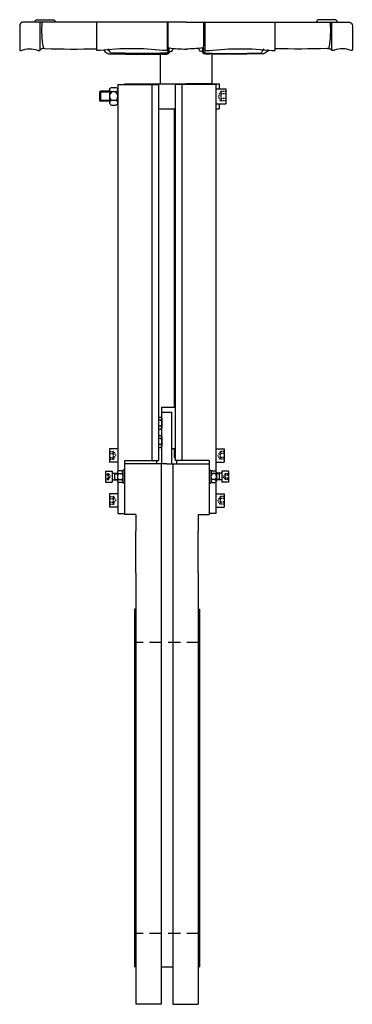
# Model space of a CAD drawing. Header units: millimetres. Extents: x 103 to 503, y 106 to 1290.
import ezdxf

# ---------------------------------------------------------------- set-up
doc = ezdxf.new("R2010")
doc.units = ezdxf.units.MM
doc.linetypes.add('RAYITAS', pattern=[0.375, 0.25, -0.125])
doc.linetypes.add('TRAZOS', pattern=[0.75, 0.5, -0.25])
doc.layers.add('CYL-XDF350B', color=7, linetype='Continuous')

msp = doc.modelspace()

# ---------------------------------------------------------------- linework, layer by layer
at = {"layer": 'CYL-XDF350B'}
for points in [[(303.4, 1287.3), (106.4, 1287.3, 0.276984), (103.4, 1283.1), (103.4, 1254.3, 0.414214), (104.4, 1253.3), (104.8, 1253.3, 0.101677), (105, 1253.3, -0.198744), (125, 1253.6, 0.304382), (125.5, 1253.3), (127.3, 1253.3, 0.388879), (127.8, 1253.8), (128, 1256.2), (128, 1287.3)], [(121.3, 1287.3, -0.414214), (124.3, 1290.3), (143.3, 1290.3, -0.414214), (146.3, 1287.3)], [(130, 1287.3, 0.058697), (131.5, 1256.9, 0.304013), (133.2, 1255.5, -0.00941), (132.6, 1255.5)], [(280.6, 1287.3), (280.6, 1253.8, -0.414214), (280.1, 1253.3), (275.8, 1253.3, -0.096651), (275.6, 1253.3, 0.056804), (200.2, 1253.3, -0.097092), (200, 1253.3), (196.5, 1253.3, -0.414214), (196, 1253.8), (196, 1287.3)], [(283, 1256.5, -0.290358), (282.1, 1257.4, -0.0766), (282, 1260.2), (282, 1287.3)], [(303.4, 1287.3), (500.4, 1287.3, -0.276984), (503.4, 1283.1), (503.4, 1254.3, -0.414214), (502.4, 1253.3), (502, 1253.3, -0.101677), (501.8, 1253.3, 0.198744), (481.7, 1253.6, -0.304382), (481.2, 1253.3), (479.4, 1253.3, -0.388879), (478.9, 1253.8), (478.7, 1256.2), (478.7, 1287.3)], [(323.7, 1256.5, 0.290358), (324.6, 1257.4, 0.0766), (324.7, 1260.2), (324.7, 1287.3)], [(326.1, 1287.3), (326.1, 1253.8, 0.414214), (326.6, 1253.3), (330.9, 1253.3, 0.096651), (331.1, 1253.3, -0.056804), (406.5, 1253.3, 0.097092), (406.7, 1253.3), (410.2, 1253.3, 0.414214), (410.7, 1253.8), (410.7, 1287.3)], [(485.4, 1287.3, 0.414214), (482.4, 1290.3), (463.4, 1290.3, 0.414214), (460.4, 1287.3)], [(476.7, 1287.3, -0.058697), (475.2, 1256.9, -0.304013), (473.5, 1255.5, 0.00941), (474.1, 1255.5)], [(132.6, 1255.5, 0.28363), (127.7, 1253.5)], [(133.2, 1255.5, 0.011694), (196, 1255.3)], [(204.3, 1254.6, 0.368822), (213.1, 1249.3, 0.013192), (280.8, 1249.2, 0.340917), (281.7, 1250.1), (282.6, 1256.5)], [(282.1, 1252.8, 0.065187), (280.6, 1250.4, -0.262185), (280.2, 1250.1, -0.012517), (213, 1250.3, -0.258135), (212.6, 1250.6, 0.068298), (211.1, 1253.1), (209.2, 1255.4)], [(274.6, 1248.8, 0.03192), (281.8, 1249.2, 0.340917), (282.7, 1250.1), (283.6, 1256.3)], [(283, 1256.5, 0.358558), (281.8, 1256), (280.5, 1253.6)], [(282.7, 1250.1, -0.279586), (284.4, 1252.1, -0.094571), (285.2, 1252.2, 0.353247), (287.2, 1253.7, -0.076499), (287.9, 1255.4)], [(282.9, 1256.5, 0.036956), (303.4, 1255)], [(323.8, 1256.5, -0.036956), (303.4, 1255)], [(324, 1250.1, 0.279586), (322.4, 1252.1, 0.094571), (321.5, 1252.2, -0.353247), (319.5, 1253.7, 0.076499), (318.8, 1255.4)], [(332.1, 1248.8, -0.03192), (324.9, 1249.2, -0.340917), (324, 1250.1), (323.1, 1256.3)], [(323.7, 1256.5, -0.358558), (324.9, 1256), (326.2, 1253.6)], [(402.4, 1254.6, -0.368822), (393.6, 1249.3, -0.013192), (325.9, 1249.2, -0.340917), (325, 1250.1), (324.1, 1256.5)], [(324.6, 1252.8, -0.065187), (326.1, 1250.4, 0.262185), (326.5, 1250.1, 0.012517), (393.7, 1250.3, 0.258135), (394.1, 1250.6, -0.068298), (395.6, 1253.1), (397.5, 1255.4)], [(473.5, 1255.5, -0.011694), (410.7, 1255.3)], [(474.1, 1255.5, -0.28363), (479, 1253.5)], [(213.9, 1203.6, 0.473934), (213.9, 1193)], [(218.9, 1193, 0.473934), (218.9, 1203.6)], [(272.7, 812.4, -0.904033), (272.7, 808.8, -0.452017), (272.7, 801.6, -0.904033), (272.7, 798)], [(272.7, 790.4, -0.904033), (272.7, 786.8, -0.452017), (272.7, 779.6, -0.904033), (272.7, 776)], [(222.5, 748, 0.904033), (222.5, 744.4, 0.452017), (222.5, 737.2, 0.904033), (222.5, 733.6)], [(225.7, 748, -0.904033), (225.7, 744.4, -0.452017), (225.7, 737.2, -0.904033), (225.7, 733.6)], [(335, 748, 0.904033), (335, 744.4, 0.452017), (335, 737.2, 0.904033), (335, 733.6)], [(338.2, 748, -0.904033), (338.2, 744.4, -0.452017), (338.2, 737.2, -0.904033), (338.2, 733.6)]]:
    msp.add_lwpolyline(points, format="xyb", dxfattribs=at)
for points in [[(272.4, 1249), (272.4, 1213.3), (303.4, 1213.3)], [(334.4, 1249), (334.4, 1213.3), (303.4, 1213.3)], [(221.4, 1212.3), (221.4, 747.4)], [(221.4, 1212.3), (270.4, 1212.3)], [(229.4, 1213.3), (343.4, 1213.3)], [(229.4, 1213.3), (229.4, 1212.3)], [(262.4, 1212.3), (262.4, 760.3)], [(270.4, 1212.3), (270.4, 760.3)], [(339.4, 1212.3), (290.4, 1212.3)], [(290.4, 1212.3), (290.4, 760.3)], [(298.4, 1212.3), (298.4, 760.3)], [(331.4, 1213.3), (331.4, 1212.3)], [(339.4, 1212.3), (339.4, 747.4)], [(343.4, 1213.3), (343.4, 1212.3)], [(343.4, 1212.3), (343.4, 1207.3)], [(200.4, 1204.3), (199.4, 1203.3)], [(211.4, 1203.3), (199.4, 1203.3)], [(199.4, 1203.3), (199.4, 1193.3)], [(211.4, 1204.3), (200.4, 1204.3)], [(200.4, 1204.3), (200.4, 1192.3)], [(211.4, 1206.2), (211.4, 1190.4)], [(221.4, 1206.2), (221.4, 1190.4)], [(339.4, 1207.3), (339.4, 1189.3)], [(339.4, 1207.3), (351.4, 1207.3)], [(351.4, 1207.3), (351.4, 1189.3)], [(199.4, 1193.3), (200.4, 1192.3)], [(211.4, 1193.3), (199.4, 1193.3)], [(211.4, 1192.3), (200.4, 1192.3)], [(339.4, 1189.3), (351.4, 1189.3)], [(343.4, 1189.3), (343.4, 1183.3)], [(270.4, 1183.3), (290.4, 1183.3)], [(289.4, 824.3), (289.4, 1183.3)], [(289.4, 1180.3), (290.4, 1180.3)], [(339.4, 1183.3), (343.4, 1183.3)], [(274.4, 818.3), (274.4, 824.3), (290.4, 824.3)], [(274.4, 756.3), (274.4, 818.3)], [(274.4, 818.3), (286.4, 818.3)], [(286.4, 756.3), (286.4, 818.3)], [(270.4, 812.4), (272.7, 812.4)], [(272.7, 808.8), (270.4, 808.8)], [(274.4, 810.6), (274.4, 799.8)], [(272.7, 801.6), (270.4, 801.6)], [(270.4, 798), (272.7, 798)], [(270.4, 790.4), (272.7, 790.4)], [(272.7, 786.8), (270.4, 786.8)], [(274.4, 788.6), (274.4, 777.8)], [(221.4, 774.3), (211.4, 774.3)], [(211.4, 774.3), (211.4, 758.3)], [(221.4, 774.3), (221.4, 758.3)], [(272.7, 779.6), (270.4, 779.6)], [(270.4, 776), (272.7, 776)], [(290.4, 774.3), (286.4, 774.3)], [(289.4, 763.8), (289.4, 774.3)], [(339.4, 774.3), (339.4, 758.3)], [(339.4, 774.3), (349.4, 774.3)], [(349.4, 774.3), (349.4, 758.3)], [(221.4, 758.3), (211.4, 758.3)], [(229.4, 760.3), (229.4, 695.3)], [(229.4, 760.3), (270.4, 760.3)], [(268.4, 756.3), (268.4, 760.3)], [(289.4, 763.8), (290.4, 763.8)], [(289.4, 763.8), (290.4, 762.8)], [(331.4, 760.3), (290.4, 760.3)], [(292.4, 756.3), (292.4, 760.3)], [(331.4, 760.3), (331.4, 695.3)], [(339.4, 758.3), (349.4, 758.3)], [(206.4, 747.3), (206.4, 734.3)], [(206.4, 747.3), (214.4, 747.3)], [(214.4, 747.3), (214.4, 734.3)], [(220.9, 746.2), (220.9, 735.4)], [(225.7, 748), (222.5, 748)], [(227.4, 748.8), (227.4, 732.8)], [(229.4, 748.8), (227.4, 748.8)], [(227.4, 746.2), (227.4, 735.4)], [(280.4, 756.3), (229.4, 756.3)], [(229.4, 748.8), (229.4, 732.8)], [(273.4, 756.3), (273.4, 106.3)], [(280.4, 756.3), (331.4, 756.3)], [(287.4, 756.3), (287.4, 106.3)], [(331.4, 748.8), (331.4, 732.8)], [(331.4, 748.8), (333.4, 748.8)], [(333.4, 748.8), (333.4, 732.8)], [(333.4, 746.2), (333.4, 735.4)], [(335, 748), (338.2, 748)], [(339.9, 746.2), (339.9, 735.4)], [(346.4, 747.3), (346.4, 734.3)], [(354.4, 747.3), (346.4, 747.3)], [(354.4, 747.3), (354.4, 734.3)], [(206.4, 734.3), (214.4, 734.3)], [(214.4, 744.8), (220.9, 744.8)], [(214.4, 736.8), (220.9, 736.8)], [(217.4, 744.8), (217.4, 736.8)], [(217.4, 744), (220.9, 744)], [(217.4, 737.5), (220.9, 737.5)], [(221.4, 744.9), (221.4, 744.8)], [(221.4, 736.8), (221.4, 736.7)], [(221.4, 734.2), (221.4, 696.3)], [(222.5, 744.4), (225.7, 744.4)], [(222.5, 737.2), (225.7, 737.2)], [(338.2, 744.4), (335, 744.4)], [(338.2, 737.2), (335, 737.2)], [(339.4, 744.9), (339.4, 744.8)], [(339.4, 736.8), (339.4, 736.7)], [(339.4, 734.2), (339.4, 696.3)], [(346.4, 744.8), (339.9, 744.8)], [(343.4, 744), (339.9, 744)], [(343.4, 737.5), (339.9, 737.5)], [(346.4, 736.8), (339.9, 736.8)], [(343.4, 744.8), (343.4, 736.8)], [(354.4, 734.3), (346.4, 734.3)], [(225.7, 733.6), (222.5, 733.6)], [(229.4, 732.8), (227.4, 732.8)], [(331.4, 732.8), (333.4, 732.8)], [(335, 733.6), (338.2, 733.6)], [(221.4, 720.3), (211.4, 720.3)], [(211.4, 720.3), (211.4, 704.3)], [(221.4, 720.3), (221.4, 704.3)], [(339.4, 720.3), (349.4, 720.3)], [(339.4, 720.3), (339.4, 704.3)], [(349.4, 720.3), (349.4, 704.3)], [(221.4, 704.3), (211.4, 704.3)], [(339.4, 704.3), (349.4, 704.3)], [(221.4, 696.3), (229.4, 696.3)], [(242.9, 695.3), (229.4, 695.3)], [(242.9, 695.3), (242.9, 675.3)], [(317.9, 695.3), (331.4, 695.3)], [(317.9, 695.3), (317.9, 675.3)], [(339.4, 696.3), (331.4, 696.3)], [(242.9, 625.3), (242.9, 675.3)], [(317.9, 625.3), (317.9, 675.3)], [(242.9, 625.3), (242.9, 106.3)], [(317.9, 625.3), (317.9, 106.3)], [(242.9, 581.3), (241.4, 581.3)], [(241.4, 581.3), (241.4, 541.3)], [(317.9, 581.3), (319.4, 581.3)], [(319.4, 581.3), (319.4, 541.3)], [(241.4, 541.3), (241.4, 191.3)], [(319.4, 541.3), (319.4, 191.3)], [(241.4, 191.3), (241.4, 151.3)], [(319.4, 191.3), (319.4, 151.3)], [(242.9, 151.3), (241.4, 151.3)], [(273.4, 151.3), (287.4, 151.3)], [(317.9, 151.3), (319.4, 151.3)], [(273.4, 106.3), (242.9, 106.3)], [(287.4, 106.3), (317.9, 106.3)]]:
    msp.add_lwpolyline(points, dxfattribs=at)
for points in [[(213.9, 1203.6, -0.947867), (213.9, 1208.8), (218.9, 1208.8, -0.947867), (218.9, 1203.6)], [(218.9, 1187.7, 0.947867), (218.9, 1193), (213.9, 1193, 0.947867), (213.9, 1187.7)]]:
    msp.add_lwpolyline(points, format="xyb", close=True, dxfattribs=at)
at = {"layer": 'CYL-XDF350B', "linetype": 'RAYITAS', "ltscale": 6}
for points in [[(345.3, 1203.9), (342.1, 1198.3)], [(345.3, 1192.7), (342.1, 1198.3)], [(351.4, 1204), (345.5, 1204)], [(351.4, 1201.2), (345.6, 1201.2)], [(351.4, 1192.6), (345.5, 1192.6)], [(351.4, 1195.4), (345.6, 1195.4)], [(211.4, 770.9), (216.2, 770.9)], [(216.4, 770.7), (219, 766.3)], [(344.3, 770.7), (341.7, 766.3)], [(349.4, 770.9), (344.5, 770.9)], [(211.4, 768.6), (216.1, 768.6)], [(211.4, 764), (216.1, 764)], [(211.4, 761.7), (216.2, 761.7)], [(216.4, 761.8), (219, 766.3)], [(344.3, 761.8), (341.7, 766.3)], [(349.4, 761.7), (344.5, 761.7)], [(349.4, 768.6), (344.6, 768.6)], [(349.4, 764), (344.6, 764)], [(206.4, 744.2), (210.2, 744.2)], [(206.4, 742.5), (210.1, 742.5)], [(206.4, 739.1), (210.1, 739.1)], [(206.4, 737.4), (210.2, 737.4)], [(210.4, 744.1), (212.3, 740.8)], [(210.4, 737.5), (212.3, 740.8)], [(350.3, 744.1), (348.4, 740.8)], [(350.3, 737.5), (348.4, 740.8)], [(354.4, 744.2), (350.5, 744.2)], [(354.4, 737.4), (350.5, 737.4)], [(354.4, 742.5), (350.6, 742.5)], [(354.4, 739.1), (350.6, 739.1)], [(211.4, 716.9), (216.2, 716.9)], [(211.4, 714.6), (216.1, 714.6)], [(216.4, 716.7), (219, 712.3)], [(216.4, 707.8), (219, 712.3)], [(344.3, 716.7), (341.7, 712.3)], [(344.3, 707.8), (341.7, 712.3)], [(349.4, 716.9), (344.5, 716.9)], [(349.4, 714.6), (344.6, 714.6)], [(211.4, 710), (216.1, 710)], [(211.4, 707.7), (216.2, 707.7)], [(349.4, 707.7), (344.5, 707.7)], [(349.4, 710), (344.6, 710)]]:
    msp.add_lwpolyline(points, dxfattribs=at)
for points in [[(345.5, 1204, 0.267949), (345.3, 1203.9)], [(345.6, 1204, 0.174978), (345.6, 1201.2)], [(345.6, 1201.2, 0.087489), (345.6, 1195.4)], [(345.3, 1192.7, 0.267949), (345.5, 1192.6)], [(345.6, 1195.4, 0.174978), (345.6, 1192.6)], [(216.1, 768.6, 0.218579), (216.1, 770.9)], [(216.4, 770.7, 0.267949), (216.2, 770.9)], [(344.5, 770.9, 0.267949), (344.3, 770.7)], [(344.6, 770.9, 0.218579), (344.6, 768.6)], [(216.1, 764, 0.10929), (216.1, 768.6)], [(216.1, 761.7, 0.218579), (216.1, 764)], [(216.2, 761.7, 0.267949), (216.4, 761.8)], [(344.3, 761.8, 0.267949), (344.5, 761.7)], [(344.6, 768.6, 0.10929), (344.6, 764)], [(344.6, 764, 0.218579), (344.6, 761.7)], [(210.1, 742.5, 0.291545), (210.1, 744.2)], [(210.1, 739.1, 0.145773), (210.1, 742.5)], [(210.1, 737.4, 0.291545), (210.1, 739.1)], [(210.4, 744.1, 0.267949), (210.2, 744.2)], [(210.2, 737.4, 0.267949), (210.4, 737.5)], [(350.5, 744.2, 0.267949), (350.3, 744.1)], [(350.3, 737.5, 0.267949), (350.5, 737.4)], [(350.6, 744.2, 0.291545), (350.6, 742.5)], [(350.6, 742.5, 0.145773), (350.6, 739.1)], [(350.6, 739.1, 0.291545), (350.6, 737.4)], [(216.1, 714.6, 0.218579), (216.1, 716.9)], [(216.1, 710, 0.10929), (216.1, 714.6)], [(216.4, 716.7, 0.267949), (216.2, 716.9)], [(344.5, 716.9, 0.267949), (344.3, 716.7)], [(344.6, 716.9, 0.218579), (344.6, 714.6)], [(344.6, 714.6, 0.10929), (344.6, 710)], [(216.1, 707.7, 0.218579), (216.1, 710)], [(216.2, 707.7, 0.267949), (216.4, 707.8)], [(344.3, 707.8, 0.267949), (344.5, 707.7)], [(344.6, 710, 0.218579), (344.6, 707.7)]]:
    msp.add_lwpolyline(points, format="xyb", dxfattribs=at)
at = {"layer": 'CYL-XDF350B', "linetype": 'TRAZOS', "ltscale": 30}
for points in [[(319.4, 541.3), (241.4, 541.3)], [(319.4, 191.3), (241.4, 191.3)]]:
    msp.add_lwpolyline(points, dxfattribs=at)

doc.saveas('drawing.dxf')
